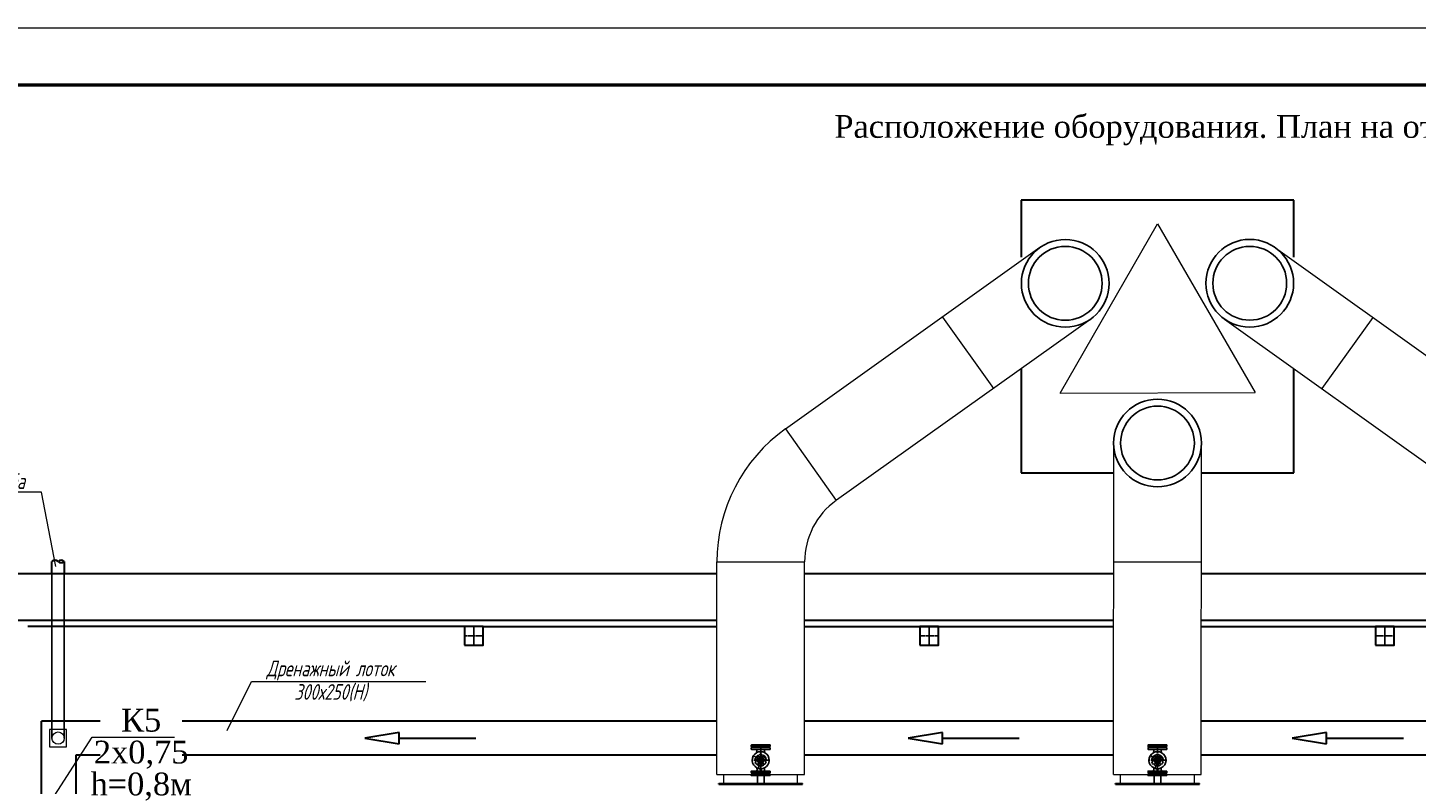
# Model space of a CAD drawing. Header units: millimetres. Extents: x 196 to 1773810, y -221320 to 153872.
# Tile 25 of 256: x 1096483 to 1108677, y -198263 to -191620. Entities that reach past the tile are written whole.
import ezdxf
from ezdxf import colors
from ezdxf.entities.mleader import LeaderData, LeaderLine
from ezdxf.enums import TextEntityAlignment as Align
from ezdxf.math import Vec2, Vec3

# ---------------------------------------------------------------- set-up
doc = ezdxf.new("R2010")
doc.units = ezdxf.units.MM
doc.linetypes.add('CENTER', pattern=[50.8, 31.75, -6.35, 6.35, -6.35])
doc.layers.add('(007) Здания', color=7, linetype='Continuous')
for name, color, linetype, lineweight in [('00_Основной', 163, 'Continuous', 40), ('Основной текст', 7, 'Continuous', 30), ('Текст', 7, 'Continuous', 30), ('ТМ-размеры', 25, 'Continuous', 20), ('中心线', 1, 'CENTER', 25)]:
    doc.layers.add(name, color=color, linetype=linetype, lineweight=lineweight)
doc.layers.add('Text 1', color=7, linetype='Continuous', lineweight=25, true_color=0x0000b3)
doc.styles.get("Standard").update_dxf_attribs({"font": 'arial.ttf'})
doc.styles.add('Times New Roman', font='times.ttf')
doc.styles.add('Новый 050', font='romans.shx', dxfattribs={"width": 0.7, "oblique": 15, "height": 50})

# ---------------------------------------------------------------- blocks, each defined once
blk = doc.blocks.new('_None')
blk = doc.blocks.new('*U21')
at = {"lineweight": 9}
blk.add_line((-20, 292), (400, 292), dxfattribs=at)
at = {"lineweight": 50}
blk.add_line((0, 287), (395, 287), dxfattribs=at)

msp = doc.modelspace()

# ---------------------------------------------------------------- linework, layer by layer
at = {"color": 252, "lineweight": 30, "ltscale": 10}
for p, q in [((1107601.8, -193134.1, 0), (1105208, -193134.1, 0)), ((1105208, -193134.1, 0), (1105208, -193634.9, 0)), ((1107601.8, -193635.1, 0), (1107601.8, -193134.1, 0)), ((1105208, -194612.6, 0), (1105208, -195527.9, 0)), ((1107601.8, -195527.9, 0), (1107601.8, -194612.7, 0)), ((1105208, -195527.9, 0), (1106014.5, -195527.9, 0)), ((1106795.5, -195527.9, 0), (1107601.8, -195527.9, 0)), ((1091853.3, -196411.5), (1102535.2, -196411.5, 0)), ((1103305.1, -196411.5), (1106020, -196411.5)), ((1106789.9, -196411.5), (1109504.8, -196411.5)), ((1092263.3, -196822.5), (1100473.8, -196822.5, 0)), ((1100473.8, -196877.3, 0), (1096483.2, -196877.3, 0)), ((1100473.8, -196822.5, 0), (1102535.1, -196822.5, 0)), ((1100473.8, -196877.3, 0), (1102535.1, -196877.3, 0)), ((1103305.1, -196822.5), (1106019.9, -196822.5)), ((1103305.1, -196877.3), (1106019.9, -196877.3)), ((1106789.9, -196822.5), (1109504.8, -196822.5)), ((1106789.9, -196877.3), (1109504.8, -196877.3)), ((1102535, -197708.2, 0), (1096604, -197708.6, 1)), ((1096604, -200088.9, 0.7), (1096604, -197708.6, 1)), ((1106019.8, -197708.2, 0.1), (1103305, -197708.2, 0)), ((1109504.6, -197708.2, 0.1), (1106789.8, -197708.2, 0.1)), ((1099743.9, -197808.2, -0.7), (1099443.9, -197858.2, -0.7)), ((1099443.9, -197858.2, -0.7), (1099743.9, -197908.2, -0.7)), ((1099743.9, -197908.2, -0.7), (1099743.9, -197808.2, -0.7)), ((1099743.9, -197858.2, -0.7), (1100419.4, -197858.2, -0.7)), ((1104515.2, -197808.2, -0.1), (1104215.2, -197858.2, -0.1)), ((1104215.2, -197858.2, -0.1), (1104515.2, -197908.2, -0.1)), ((1104515.2, -197908.2, -0.1), (1104515.2, -197808.2, -0.1)), ((1104515.2, -197858.2, -0.1), (1105190.7, -197858.2, -0.1)), ((1107888.8, -197808.2, -0.1), (1107588.8, -197858.2, -0.1)), ((1107588.8, -197858.2, -0.1), (1107888.8, -197908.2, -0.1)), ((1107888.8, -197908.2, -0.1), (1107888.8, -197808.2, -0.1)), ((1107888.8, -197858.2, -0.1), (1108564.3, -197858.2, -0.1)), ((1102535, -198008.2, -0.1), (1096904, -198008.2, 0.7)), ((1096904, -198008.6, 0.7), (1096904, -200388.9, 0.7)), ((1106019.8, -198008.2, 0), (1103305, -198008.2, 0)), ((1109504.6, -198008.2, 0), (1106789.8, -198008.2, 0))]:
    msp.add_line(p, q, dxfattribs=at)
at = {"color": 0, "linetype": 'Continuous', "lineweight": 0}
for p, q in [((1105371.4, -193550.7), (1103136.3, -195143.8, -0.4)), ((1107442.1, -193552.2), (1109674.9, -195148.4, -0.4)), ((1105818.2, -194177.6), (1103586.5, -195768.4, -0.4)), ((1104516.3, -194160.2), (1104963.2, -194787.1)), ((1106994.4, -194178.5), (1109223.8, -195772.4, -0.4)), ((1108296.3, -194162.8), (1107848.6, -194789.1)), ((1103137.2, -195143.2, -0.4), (1103584.1, -195770.1, -0.4)), ((1106019.8, -198178.4, -0.2), (1106020.2, -195266.7, -0.1)), ((1106789.8, -198178.3, -0.2), (1106790, -195267.5, 0)), ((1102535, -198178.4, -0.5), (1102535.2, -196311, -0.5)), ((1102535.2, -196311, -0.5), (1103305.2, -196311, -0.4)), ((1103305, -198178.3, -0.5), (1103305.1, -196311.5, -0.4)), ((1106020, -196311.5, -0.1), (1106790, -196311.5, 0)), ((1102535, -198178.3, -0.3), (1103305, -198178.3, -0.3)), ((1102595.9, -198258.3, -0.4), (1102595.9, -198178.3, -0.3)), ((1103244.1, -198258.3, -0.4), (1103244.1, -198178.3, -0.3)), ((1106019.8, -198178.3, 0), (1106789.8, -198178.3, 0)), ((1106080.8, -198258.3, -0.1), (1106080.8, -198178.3, 0)), ((1106728.9, -198258.3, -0.1), (1106728.9, -198178.3, 0))]:
    msp.add_line(p, q, dxfattribs=at)
at = {"color": 7, "linetype": 'CENTER', "lineweight": 25, "ltscale": 0.5}
for p, q in [((1100400.3, -196877.3), (1100400.3, -197041.7)), ((1104400.3, -196877.3), (1104400.3, -197041.7)), ((1108400.3, -196877.3), (1108400.3, -197041.7)), ((1100318.1, -196959.5), (1100482.5, -196959.5)), ((1104318.1, -196959.5), (1104482.5, -196959.5)), ((1108318.1, -196959.5), (1108482.5, -196959.5))]:
    msp.add_line(p, q, dxfattribs=at)
at = {"color": 252}
for p, q in [((1102837.5, -197931.4, -0.1), (1102837.5, -197919.3, -0.1)), ((1102837.5, -197943.9, -0.1), (1102837.5, -197956, -0.1)), ((1102867.4, -197934.2, -0.1), (1102839.4, -197933.4, -0.1)), ((1102839.4, -197933.4, -0.1), (1103000.5, -197933.4, -0.1)), ((1102867.4, -197941.2, -0.1), (1102839.4, -197941.9, -0.1)), ((1102839.4, -197941.9, -0.1), (1103000.5, -197941.9, -0.1)), ((1103000.5, -197917.3, -0.1), (1102839.5, -197917.3, -0.1)), ((1102839.5, -197958, -0.1), (1102879.3, -197958.7, -0.1)), ((1103000.5, -197958, -0.1), (1102839.5, -197958, -0.1)), ((1102865, -198021.9, -0.1), (1102865.9, -198022.4, -0.1)), ((1102867.4, -197934.2, -0.1), (1102972.6, -197934.2, -0.1)), ((1102867.4, -197941.2, -0.1), (1102972.6, -197941.2, -0.1)), ((1102871.6, -198013.2, -0.1), (1102867.7, -198016.6, -0.1)), ((1102867.7, -198016.6, -0.1), (1102868.2, -198016.9, -0.1)), ((1102868.2, -198016.9, -0.1), (1102869, -198017.4, -0.1)), ((1102869.1, -197937.7, -0.1), (1102868.4, -197934.9, -0.1)), ((1102869.1, -197937.7, -0.1), (1102868.4, -197940.5, -0.1)), ((1102869, -198017.4, -0.1), (1102869.6, -198017.8, -0.1)), ((1102970.9, -197937.7, -0.1), (1102869.1, -197937.7, -0.1)), ((1102970.9, -197937.7, -0.1), (1102869.1, -197937.7, -0.1)), ((1102869.6, -198017.8, -0.1), (1102871.6, -198013.2, -0.1)), ((1102878.7, -198024.6, -0.1), (1102885.3, -198028.4, -0.1)), ((1102884.1, -197986.8, -0.1), (1102887.1, -197967.9, -0.1)), ((1102885.3, -198028.4, -0.1), (1102894.3, -198023.2, -0.1)), ((1102906, -198025, -0.1), (1102891.3, -198039.7, -0.1)), ((1102894.3, -198012.8, -0.1), (1102891.8, -198011.4, -0.1)), ((1102894.3, -198023.2, -0.1), (1102894.3, -198012.8, -0.1)), ((1102901.5, -198052.7, -0.1), (1102910.8, -198036.7, -0.1)), ((1102906, -198016.9, -0.1), (1102906, -198024.2, -0.1)), ((1102910.8, -198036.7, -0.1), (1102929.2, -198036.7, -0.1)), ((1102920, -198037.7, -0.1), (1102920, -197933.4, -0.1)), ((1102929.2, -198036.7, -0.1), (1102938.5, -198052.7, -0.1)), ((1102934, -198024.2, -0.1), (1102934, -198016.9, -0.1)), ((1102948.7, -198039.7, -0.1), (1102934, -198025, -0.1)), ((1102948.2, -198011.4, -0.1), (1102945.6, -198012.8, -0.1)), ((1102945.6, -198012.8, -0.1), (1102945.6, -198023.2, -0.1)), ((1102945.6, -198023.2, -0.1), (1102954.6, -198028.4, -0.1)), ((1102952.9, -197967.9, -0.1), (1102955.9, -197986.8, -0.1)), ((1102954.6, -198028.4, -0.1), (1102961.3, -198024.6, -0.1)), ((1102960.7, -197958.7, -0.1), (1103000.5, -197958, -0.1)), ((1102963.8, -198032.7, -0.1), (1102965.8, -198032.7, -0.1)), ((1102970.9, -197937.7, -0.1), (1102971.6, -197934.9, -0.1)), ((1102970.9, -197937.7, -0.1), (1102971.6, -197940.5, -0.1)), ((1102972.6, -197934.2, -0.1), (1103000.5, -197933.4, -0.1)), ((1102972.6, -197941.2, -0.1), (1103000.5, -197941.9, -0.1)), ((1103002.5, -197919.3, -0.1), (1103002.5, -197931.4, -0.1)), ((1103002.5, -197956, -0.1), (1103002.5, -197943.9, -0.1)), ((1106322.3, -197931.4, 0.2), (1106322.3, -197919.3, 0.2)), ((1106322.3, -197943.9, 0.2), (1106322.3, -197956, 0.2)), ((1106485.3, -197917.3, 0.2), (1106324.3, -197917.3, 0.2)), ((1106352.2, -197934.2, 0.2), (1106324.3, -197933.4, 0.2)), ((1106324.3, -197933.4, 0.2), (1106485.4, -197933.4, 0.2)), ((1106352.2, -197941.2, 0.2), (1106324.3, -197941.9, 0.2)), ((1106324.3, -197941.9, 0.2), (1106485.4, -197941.9, 0.2)), ((1106324.3, -197958, 0.2), (1106364.1, -197958.7, 0.2)), ((1106485.3, -197958, 0.2), (1106324.3, -197958, 0.2)), ((1106349.8, -198021.9, 0.2), (1106350.7, -198022.4, 0.2)), ((1106352.2, -197934.2, 0.2), (1106457.4, -197934.2, 0.2)), ((1106352.2, -197941.2, 0.2), (1106457.4, -197941.2, 0.2)), ((1106356.4, -198013.2, 0.2), (1106352.5, -198016.6, 0.2)), ((1106352.5, -198016.6, 0.2), (1106353, -198016.9, 0.2)), ((1106353, -198016.9, 0.2), (1106353.8, -198017.4, 0.2)), ((1106353.9, -197937.7, 0.2), (1106353.2, -197934.9, 0.2)), ((1106353.9, -197937.7, 0.2), (1106353.2, -197940.5, 0.2)), ((1106353.8, -198017.4, 0.2), (1106354.4, -198017.8, 0.2)), ((1106455.7, -197937.7, 0.2), (1106353.9, -197937.7, 0.2)), ((1106455.7, -197937.7, 0.2), (1106353.9, -197937.7, 0.2)), ((1106354.4, -198017.8, 0.2), (1106356.4, -198013.2, 0.2)), ((1106363.5, -198024.6, 0.2), (1106370.2, -198028.4, 0.2)), ((1106369, -197986.8, 0.2), (1106371.9, -197967.9, 0.2)), ((1106370.2, -198028.4, 0.2), (1106379.2, -198023.2, 0.2)), ((1106390.8, -198025, 0.2), (1106376.1, -198039.7, 0.2)), ((1106379.2, -198012.8, 0.2), (1106376.6, -198011.4, 0.2)), ((1106379.2, -198023.2, 0.2), (1106379.2, -198012.8, 0.2)), ((1106386.3, -198052.7, 0.2), (1106395.6, -198036.7, 0.2)), ((1106390.8, -198016.9, 0.2), (1106390.8, -198024.2, 0.2)), ((1106395.6, -198036.7, 0.2), (1106414.1, -198036.7, 0.2)), ((1106414.1, -198036.7, 0.2), (1106423.3, -198052.7, 0.2)), ((1106418.8, -198024.2, 0.2), (1106418.8, -198016.9, 0.2)), ((1106433.5, -198039.7, 0.2), (1106418.9, -198025, 0.2)), ((1106433, -198011.4, 0.2), (1106430.5, -198012.8, 0.2)), ((1106430.5, -198012.8, 0.2), (1106430.5, -198023.2, 0.2)), ((1106430.5, -198023.2, 0.2), (1106439.5, -198028.4, 0.2)), ((1106437.8, -197967.9, 0.2), (1106440.7, -197986.8, 0.2)), ((1106439.5, -198028.4, 0.2), (1106446.2, -198024.6, 0.2)), ((1106445.5, -197958.7, 0.2), (1106485.3, -197958, 0.2)), ((1106448.6, -198032.7, 0.2), (1106450.6, -198032.7, 0.2)), ((1106455.7, -197937.7, 0.2), (1106456.5, -197934.9, 0.2)), ((1106455.7, -197937.7, 0.2), (1106456.5, -197940.5, 0.2)), ((1106457.4, -197934.2, 0.2), (1106485.4, -197933.4, 0.2)), ((1106457.4, -197941.2, 0.2), (1106485.4, -197941.9, 0.2)), ((1106487.3, -197919.3, 0.2), (1106487.3, -197931.4, 0.2)), ((1106487.3, -197956, 0.2), (1106487.3, -197943.9, 0.2)), ((1102837.5, -198161.4, -0.1), (1102837.5, -198149.3, -0.1)), ((1102839.5, -198147.3, -0.1), (1102879.6, -198146.6, -0.1)), ((1103000.5, -198147.3, -0.1), (1102839.5, -198147.3, -0.1)), ((1102841.5, -198052.7, -0.1), (1102853.3, -198052.7, -0.1)), ((1102888.3, -198054.8, -0.1), (1102882, -198058.4, -0.1)), ((1102887.5, -198138.5, -0.1), (1102887, -198120, -0.1)), ((1102892.9, -198093.3, -0.1), (1102894.3, -198092.5, -0.1)), ((1102894.3, -198092.5, -0.1), (1102894.3, -198084, -0.1)), ((1102902.3, -198079, -0.1), (1102896, -198082.7, -0.1)), ((1102903.7, -198112, -0.1), (1102898.6, -198111.4, -0.1)), ((1102898.6, -198111.4, -0.1), (1102903.1, -198113.8, -0.1)), ((1102910.8, -198068.7, -0.1), (1102901.5, -198052.7, -0.1)), ((1102903.1, -198113.8, -0.1), (1102903.2, -198113.4, -0.1)), ((1102903.2, -198113.4, -0.1), (1102903.6, -198112.5, -0.1)), ((1102903.6, -198112.5, -0.1), (1102903.7, -198112, -0.1)), ((1102903.9, -198078.3, -0.1), (1102907, -198081.4, -0.1)), ((1102907.5, -198101.1, -0.1), (1102920, -198101.5, -0.1)), ((1102908, -198068.7, -0.1), (1102932, -198068.7, -0.1)), ((1102909.1, -198114.7, -0.1), (1102909.2, -198113.7, -0.1)), ((1102910, -198078.8, -0.1), (1102910, -198087.7, -0.1)), ((1102912, -198089.7, -0.1), (1102911.5, -198089.7, -0.1)), ((1102916.5, -198094.7, -0.1), (1102916.5, -198080.5, -0.1)), ((1102917, -198127.6, -0.1), (1102917, -198143.7, -0.1)), ((1102918.5, -198096.7, -0.1), (1102920, -198096.7, -0.1)), ((1102920, -198096.7, -0.1), (1102921.5, -198096.7, -0.1)), ((1102920, -198101.5, -0.1), (1102932.5, -198101.1, -0.1)), ((1102920, -198127.7, -0.1), (1102920, -198172.2, -0.1)), ((1102923, -198127.6, -0.1), (1102923, -198143.7, -0.1)), ((1102923.5, -198080.5, -0.1), (1102923.5, -198094.7, -0.1)), ((1102928.5, -198089.7, -0.1), (1102928, -198089.7, -0.1)), ((1102938.5, -198052.7, -0.1), (1102929.2, -198068.7, -0.1)), ((1102930, -198087.7, -0.1), (1102930, -198078.8, -0.1)), ((1102933, -198081.4, -0.1), (1102936.1, -198078.3, -0.1)), ((1102944, -198082.7, -0.1), (1102937.7, -198079, -0.1)), ((1102945.6, -198084, -0.1), (1102945.6, -198092.5, -0.1)), ((1102945.6, -198092.5, -0.1), (1102947.1, -198093.3, -0.1)), ((1102958, -198058.4, -0.1), (1102951.7, -198054.8, -0.1)), ((1102953, -198120, -0.1), (1102952.5, -198138.5, -0.1)), ((1102960.4, -198146.6, -0.1), (1103000.5, -198147.3, -0.1)), ((1103002.5, -198161.4, -0.1), (1103002.5, -198149.3, -0.1)), ((1106322.3, -198161.4, 0.2), (1106322.3, -198149.3, 0.2)), ((1106324.3, -198147.3, 0.2), (1106364.4, -198146.6, 0.2)), ((1106485.3, -198147.3, 0.2), (1106324.3, -198147.3, 0.2)), ((1106326.3, -198052.7, 0.2), (1106338.1, -198052.7, 0.2)), ((1106373.1, -198054.8, 0.2), (1106366.8, -198058.4, 0.2)), ((1106372.3, -198138.5, 0.2), (1106371.9, -198120, 0.2)), ((1106377.7, -198093.3, 0.2), (1106379.2, -198092.5, 0.2)), ((1106379.2, -198092.5, 0.2), (1106379.2, -198084, 0.2)), ((1106387.1, -198079, 0.2), (1106380.8, -198082.7, 0.2)), ((1106388.5, -198112, 0.2), (1106383.4, -198111.4, 0.2)), ((1106383.4, -198111.4, 0.2), (1106387.9, -198113.8, 0.2)), ((1106395.6, -198068.7, 0.2), (1106386.3, -198052.7, 0.2)), ((1106387.9, -198113.8, 0.2), (1106388, -198113.4, 0.2)), ((1106388, -198113.4, 0.2), (1106388.4, -198112.5, 0.2)), ((1106388.4, -198112.5, 0.2), (1106388.5, -198112, 0.2)), ((1106388.8, -198078.3, 0.2), (1106391.8, -198081.4, 0.2)), ((1106392.4, -198101.1, 0.2), (1106404.8, -198101.5, 0.2)), ((1106392.8, -198068.7, 0.2), (1106416.8, -198068.7, 0.2)), ((1106393.9, -198114.7, 0.2), (1106394, -198113.7, 0.2)), ((1106394.8, -198078.8, 0.2), (1106394.8, -198087.7, 0.2)), ((1106396.8, -198089.7, 0.2), (1106396.3, -198089.7, 0.2)), ((1106401.3, -198094.7, 0.2), (1106401.3, -198080.5, 0.2)), ((1106401.8, -198127.6, 0.2), (1106401.8, -198143.7, 0.2)), ((1106403.3, -198096.7, 0.2), (1106404.8, -198096.7, 0.2)), ((1106404.8, -198096.7, 0.2), (1106406.3, -198096.7, 0.2)), ((1106404.8, -198101.5, 0.2), (1106417.3, -198101.1, 0.2)), ((1106404.8, -198127.7, 0.2), (1106404.8, -198172.2, 0.2)), ((1106407.8, -198127.6, 0.2), (1106407.8, -198143.7, 0.2)), ((1106408.3, -198080.5, 0.2), (1106408.3, -198094.7, 0.2)), ((1106413.3, -198089.7, 0.2), (1106412.8, -198089.7, 0.2)), ((1106423.3, -198052.7, 0.2), (1106414.1, -198068.7, 0.2)), ((1106414.8, -198087.7, 0.2), (1106414.8, -198078.8, 0.2)), ((1106417.8, -198081.4, 0.2), (1106420.9, -198078.3, 0.2)), ((1106428.8, -198082.7, 0.2), (1106422.5, -198079, 0.2)), ((1106430.5, -198084, 0.2), (1106430.5, -198092.5, 0.2)), ((1106430.5, -198092.5, 0.2), (1106431.9, -198093.3, 0.2)), ((1106442.8, -198058.4, 0.2), (1106436.5, -198054.8, 0.2)), ((1106437.8, -198120, 0.2), (1106437.3, -198138.5, 0.2)), ((1106445.2, -198146.6, 0.2), (1106485.3, -198147.3, 0.2)), ((1106487.3, -198161.4, 0.2), (1106487.3, -198149.3, 0.2)), ((1102837.5, -198173.9, -0.1), (1102837.5, -198186, -0.1)), ((1102839.4, -198163.4, -0.1), (1103000.5, -198163.4, -0.1)), ((1102867.4, -198164.2, -0.1), (1102839.4, -198163.4, -0.1)), ((1102867.4, -198171.2, -0.1), (1102839.4, -198171.9, -0.1)), ((1102839.4, -198171.9, -0.1), (1103000.5, -198171.9, -0.1)), ((1103000.5, -198188, -0.1), (1102839.5, -198188, -0.1)), ((1102867.4, -198164.2, -0.1), (1102972.6, -198164.2, -0.1)), ((1102867.4, -198171.2, -0.1), (1102972.6, -198171.2, -0.1)), ((1102869.1, -198167.7, -0.1), (1102868.4, -198164.9, -0.1)), ((1102869.1, -198167.7, -0.1), (1102868.4, -198170.5, -0.1)), ((1102970.9, -198167.7, -0.1), (1102869.1, -198167.7, -0.1)), ((1102970.9, -198167.7, -0.1), (1102869.1, -198167.7, -0.1)), ((1102970.9, -198167.7, -0.1), (1102971.6, -198164.9, -0.1)), ((1102970.9, -198167.7, -0.1), (1102971.6, -198170.5, -0.1)), ((1102972.6, -198164.2, -0.1), (1103000.5, -198163.4, -0.1)), ((1102972.6, -198171.2, -0.1), (1103000.5, -198171.9, -0.1)), ((1103002.5, -198173.9, -0.1), (1103002.5, -198186, -0.1)), ((1106322.3, -198173.9, 0.2), (1106322.3, -198186, 0.2)), ((1106324.3, -198163.4, 0.2), (1106485.4, -198163.4, 0.2)), ((1106352.2, -198164.2, 0.2), (1106324.3, -198163.4, 0.2)), ((1106352.2, -198171.2, 0.2), (1106324.3, -198171.9, 0.2)), ((1106324.3, -198171.9, 0.2), (1106485.4, -198171.9, 0.2)), ((1106485.3, -198188, 0.2), (1106324.3, -198188, 0.2)), ((1106352.2, -198164.2, 0.2), (1106457.4, -198164.2, 0.2)), ((1106352.2, -198171.2, 0.2), (1106457.4, -198171.2, 0.2)), ((1106353.9, -198167.7, 0.2), (1106353.2, -198164.9, 0.2)), ((1106353.9, -198167.7, 0.2), (1106353.2, -198170.5, 0.2)), ((1106455.7, -198167.7, 0.2), (1106353.9, -198167.7, 0.2)), ((1106455.7, -198167.7, 0.2), (1106353.9, -198167.7, 0.2)), ((1106455.7, -198167.7, 0.2), (1106456.5, -198164.9, 0.2)), ((1106455.7, -198167.7, 0.2), (1106456.5, -198170.5, 0.2)), ((1106457.4, -198164.2, 0.2), (1106485.4, -198163.4, 0.2)), ((1106457.4, -198171.2, 0.2), (1106485.4, -198171.9, 0.2)), ((1106487.3, -198173.9, 0.2), (1106487.3, -198186, 0.2))]:
    msp.add_line(p, q, dxfattribs=at)
at = {"color": 252, "lineweight": 25, "ltscale": 10}
for p, q in [((1102868.5, -198188, -0.1), (1102973.2, -198188, -0.1)), ((1102891.1, -198188, -0.4), (1102891.2, -198258.3, 0.1)), ((1102950.6, -198188, -0.4), (1102950.6, -198258.3, -0.4)), ((1106353.3, -198188, 0.2), (1106458, -198188, 0.2)), ((1106375.9, -198188, -0.1), (1106376, -198258.3, 0.4)), ((1106435.4, -198188, -0.1), (1106435.4, -198258.3, -0.1))]:
    msp.add_line(p, q, dxfattribs=at)
at = {"color": 252, "lineweight": 30, "ltscale": 10}
for points in [[(1100318.1, -197041.7), (1100482.5, -197041.7), (1100482.5, -196877.3), (1100318.1, -196877.3), (1100318.1, -197041.7)], [(1104318.1, -197041.7), (1104482.5, -197041.7), (1104482.5, -196877.3), (1104318.1, -196877.3), (1104318.1, -197041.7)], [(1108318.1, -197041.7), (1108482.5, -197041.7), (1108482.5, -196877.3), (1108318.1, -196877.3), (1108318.1, -197041.7)]]:
    msp.add_lwpolyline(points, dxfattribs=at)
at = {"color": 252}
for centre, radius in [((1102920, -198052.7, -0.1), 15), ((1102920, -198052.7, -0.1), 4.63), ((1106404.8, -198052.7, 0.2), 15), ((1106404.8, -198052.7, 0.2), 4.63)]:
    msp.add_circle(centre, radius, dxfattribs=at)
at = {"color": 0, "linetype": 'Continuous', "lineweight": 0}
for radius, start, end in [(1434.8, 125.39551, 179.99399), (664.8, 125.48099, 180)]:
    msp.add_arc((1103970, -196311.5, -0.4), radius, start, end, dxfattribs=at)
at = {"color": 252}
for centre, radius, start, end in [((1102839.5, -197919.3, -0.1), 2, 91, 180), ((1102839.5, -197931.4, -0.1), 2, 180, 268.5), ((1102839.5, -197943.9, -0.1), 2, 91.5, 180), ((1102839.5, -197956, -0.1), 2, 180, 269), ((1102920, -198052.7, -0.1), 75, 118.55966, 243.93453), ((1102920, -198052.7, -0.1), 63, 145.3669, 150.77147), ((1102920, -198052.7, -0.1), 62, 145.3669, 150.77147), ((1102867.4, -197935.2, -0.1), 1, 15, 88.5), ((1102867.4, -197940.2, -0.1), 1, 271.5, 345), ((1102920, -198052.7, -0.1), 50, 151.41967, 178.41186), ((1102861.7, -198033, -0.1), 15, 341.38299, 16.60359), ((1102920, -198052.7, -0.1), 50, 145.77676, 151.41967), ((1102920, -198052.7, -0.1), 50, 144.84122, 145.77676), ((1102920, -198052.7, -0.1), 50, 125.15878, 144.84122), ((1102885.3, -198018, -0.1), 8.55, 223.22884, 46.77116), ((1102879.2, -197966.7, -0.1), 8, 351.21079, 89), ((1102920, -198052.7, -0.1), 75, 90, 118.55966), ((1102920, -198052.7, -0.1), 50, 124.30104, 125.15878), ((1102920, -198052.7, -0.1), 50, 121.58814, 124.30104), ((1102920, -198052.7, -0.1), 28, 127.66989, 172.33011), ((1102898, -198016.9, -0.1), 8, 0, 121.58814), ((1102920, -198052.7, -0.1), 20, 306.8699, 233.1301), ((1102898, -198024.2, -0.1), 8, 307.66989, 0), ((1102920, -198052.7, -0.1), 50, 73.7398, 106.2602), ((1102920, -198052.7, -0.1), 28, 66.8676, 113.1324), ((1102920, -198052.7, -0.1), 75, 61.44034, 90), ((1102942, -198016.9, -0.1), 8, 58.41186, 180), ((1102942, -198024.2, -0.1), 8, 180, 185.87071), ((1102942, -198024.2, -0.1), 8, 185.87071, 232.33011), ((1102920, -198052.7, -0.1), 28, 7.66989, 52.33011), ((1102954.6, -198018, -0.1), 8.55, 133.22884, 316.77116), ((1102920, -198052.7, -0.1), 50, 55.69896, 58.41186), ((1102920, -198052.7, -0.1), 50, 54.84122, 55.69896), ((1102920, -198052.7, -0.1), 50, 35.15878, 54.84122), ((1102960.8, -197966.7, -0.1), 8, 91, 188.78921), ((1102920, -198052.7, -0.1), 75, 296.06547, 61.44034), ((1102920, -198052.7, -0.1), 50, 34.22324, 35.15878), ((1102920, -198052.7, -0.1), 50, 28.58033, 34.22324), ((1102978.3, -198033, -0.1), 15, 163.39641, 178.05339), ((1102978.3, -198033, -0.1), 15, 178.05339, 198.61701), ((1102963.8, -198031.7, -0.1), 1, 239.00121, 270), ((1102920, -198052.7, -0.1), 50, 23.57818, 28.58033), ((1102920, -198052.7, -0.1), 50, 1.58814, 23.57818), ((1102972.6, -197935.2, -0.1), 1, 91.5, 165), ((1102972.6, -197940.2, -0.1), 1, 195, 268.5), ((1103000.5, -197919.3, -0.1), 2, 0, 89), ((1103000.5, -197931.4, -0.1), 2, 271.5, 0), ((1103000.5, -197943.9, -0.1), 2, 0, 88.5), ((1103000.5, -197956, -0.1), 2, 271, 0), ((1106324.3, -197919.3, 0.2), 2, 91, 180), ((1106324.3, -197931.4, 0.2), 2, 180, 268.5), ((1106324.3, -197943.9, 0.2), 2, 91.5, 180), ((1106324.3, -197956, 0.2), 2, 180, 269), ((1106404.8, -198052.7, 0.2), 75, 118.55966, 243.93453), ((1106404.8, -198052.7, 0.2), 63, 145.3669, 150.77147), ((1106404.8, -198052.7, 0.2), 62, 145.3669, 150.77147), ((1106352.2, -197935.2, 0.2), 1, 15, 88.5), ((1106352.2, -197940.2, 0.2), 1, 271.5, 345), ((1106404.8, -198052.7, 0.2), 50, 151.41967, 178.41186), ((1106346.5, -198033, 0.2), 15, 341.38299, 16.60359), ((1106404.8, -198052.7, 0.2), 50, 145.77676, 151.41967), ((1106404.8, -198052.7, 0.2), 50, 144.84122, 145.77676), ((1106404.8, -198052.7, 0.2), 50, 125.15878, 144.84122), ((1106370.2, -198018, 0.2), 8.55, 223.22884, 46.77116), ((1106364, -197966.7, 0.2), 8, 351.21079, 89), ((1106404.8, -198052.7, 0.2), 75, 90, 118.55966), ((1106404.8, -198052.7, 0.2), 50, 124.30104, 125.15878), ((1106404.8, -198052.7, 0.2), 50, 121.58814, 124.30104), ((1106404.8, -198052.7, 0.2), 28, 127.66989, 172.33011), ((1106382.8, -198016.9, 0.2), 8, 0, 121.58814), ((1106404.8, -198052.7, 0.2), 20, 306.8699, 233.1301), ((1106382.8, -198024.2, 0.2), 8, 307.66989, 0), ((1106404.8, -198052.7, 0.2), 50, 73.7398, 106.2602), ((1106404.8, -198052.7, 0.2), 28, 66.8676, 113.1324), ((1106404.8, -198052.7, 0.2), 75, 61.44034, 90), ((1106426.8, -198016.9, 0.2), 8, 58.41186, 180), ((1106426.8, -198024.2, 0.2), 8, 180, 185.87071), ((1106426.8, -198024.2, 0.2), 8, 185.87071, 232.33011), ((1106404.8, -198052.7, 0.2), 28, 7.66989, 52.33011), ((1106439.5, -198018, 0.2), 8.55, 133.22884, 316.77116), ((1106404.8, -198052.7, 0.2), 50, 55.69896, 58.41186), ((1106404.8, -198052.7, 0.2), 50, 54.84122, 55.69896), ((1106404.8, -198052.7, 0.2), 50, 35.15878, 54.84122), ((1106445.7, -197966.7, 0.2), 8, 91, 188.78921), ((1106404.8, -198052.7, 0.2), 75, 296.06547, 61.44034), ((1106404.8, -198052.7, 0.2), 50, 34.22324, 35.15878), ((1106404.8, -198052.7, 0.2), 50, 28.58033, 34.22324), ((1106463.1, -198033, 0.2), 15, 163.39641, 178.05339), ((1106463.1, -198033, 0.2), 15, 178.05339, 198.61701), ((1106448.6, -198031.7, 0.2), 1, 239.00121, 270), ((1106404.8, -198052.7, 0.2), 50, 23.57818, 28.58033), ((1106404.8, -198052.7, 0.2), 50, 1.58814, 23.57818), ((1106457.4, -197935.2, 0.2), 1, 91.5, 165), ((1106457.4, -197940.2, 0.2), 1, 195, 268.5), ((1106485.3, -197919.3, 0.2), 2, 0, 89), ((1106485.3, -197956, 0.2), 2, 271, 0), ((1106485.3, -197931.4, 0.2), 2, 271.5, 0), ((1106485.3, -197943.9, 0.2), 2, 0, 88.5), ((1102839.5, -198149.3, -0.1), 2, 91, 180), ((1102878, -198051.5, -0.1), 8, 178.41186, 238.58401), ((1102920, -198052.7, -0.1), 50, 193.7398, 226.2602), ((1102920, -198052.7, -0.1), 46.5, 161.38299, 186.99541), ((1102878, -198051.5, -0.1), 8, 238.58401, 300), ((1102879.5, -198138.6, -0.1), 8, 271, 1.32164), ((1102920, -198052.7, -0.1), 75, 243.93453, 267.70756), ((1102884.3, -198047.9, -0.1), 8, 300, 352.33011), ((1102920, -198052.7, -0.1), 31.5, 155.6504, 183.62721), ((1102900, -198089.6, -0.1), 8, 143.90243, 198.32432), ((1102920, -198052.7, -0.1), 28, 186.8676, 233.1324), ((1102885.3, -198087.3, -0.1), 8.55, 325.782, 16.44476), ((1102900, -198089.6, -0.1), 8, 198.32432, 207.72285), ((1102900, -198089.6, -0.1), 8, 207.72285, 241.58814), ((1102900, -198089.6, -0.1), 8, 135.07613, 143.90243), ((1102900, -198089.6, -0.1), 8, 120, 135.07613), ((1102920, -198052.7, -0.1), 50, 241.58814, 255.57227), ((1102906.3, -198086, -0.1), 8, 107.30055, 120), ((1102920, -198052.7, -0.1), 63, 254.55207, 260), ((1102920, -198052.7, -0.1), 62, 254.62565, 260), ((1102906.3, -198086, -0.1), 8, 67.66989, 107.30055), ((1102920, -198052.7, -0.1), 31.5, 245.6504, 251.50612), ((1102920, -198052.7, -0.1), 50, 255.57227, 266.54104), ((1102920, -198052.7, -0.1), 28, 247.66989, 277.18076), ((1102912, -198087.7, -0.1), 2, 180, 270), ((1102911.5, -198094.7, -0.1), 5, 0, 90), ((1102916, -198102.4, -0.1), 1, 349.52027, 88), ((1102916, -198143.7, -0.1), 1, 270, 0), ((1102918.5, -198094.7, -0.1), 2, 180, 270), ((1102920, -198052.7, -0.1), 50, 266.54104, 273.45896), ((1102920, -198052.7, -0.1), 75, 267.70756, 270), ((1102920, -198052.7, -0.1), 75, 270, 272.29244), ((1102921.5, -198094.7, -0.1), 2, 270, 0), ((1102920, -198052.7, -0.1), 50, 273.45896, 284.42773), ((1102924, -198102.4, -0.1), 1, 92, 190.47973), ((1102920, -198052.7, -0.1), 75, 272.29244, 296.06547), ((1102924, -198143.7, -0.1), 1, 180, 270), ((1102920, -198052.7, -0.1), 28, 277.18076, 290.92483), ((1102928.5, -198094.7, -0.1), 5, 90, 180), ((1102928, -198087.7, -0.1), 2, 270, 0), ((1102920, -198052.7, -0.1), 31.5, 288.49388, 294.3496), ((1102933.7, -198086, -0.1), 8, 72.69945, 112.33011), ((1102920, -198052.7, -0.1), 50, 284.42773, 298.41186), ((1102933.7, -198086, -0.1), 8, 60, 72.69945), ((1102920, -198052.7, -0.1), 28, 306.8676, 353.1324), ((1102940, -198089.6, -0.1), 8, 298.41186, 332.27715), ((1102940, -198089.6, -0.1), 8, 44.92387, 60), ((1102940, -198089.6, -0.1), 8, 36.09757, 44.92387), ((1102954.6, -198087.3, -0.1), 8.55, 163.55524, 214.218), ((1102940, -198089.6, -0.1), 8, 341.67568, 36.09757), ((1102940, -198089.6, -0.1), 8, 332.27715, 341.67568), ((1102955.7, -198047.9, -0.1), 8, 187.66989, 238.20078), ((1102920, -198052.7, -0.1), 31.5, 356.37279, 24.3496), ((1102955.7, -198047.9, -0.1), 8, 238.20078, 240), ((1102960.5, -198138.6, -0.1), 8, 178.67836, 269), ((1102920, -198052.7, -0.1), 50, 313.7398, 346.2602), ((1102962, -198051.5, -0.1), 8, 240, 301.41599), ((1102920, -198052.7, -0.1), 46.5, 0, 18.61701), ((1102962, -198051.5, -0.1), 8, 301.41599, 1.58814), ((1102920, -198052.7, -0.1), 46.5, 353.00459, 0), ((1103000.5, -198149.3, -0.1), 2, 0, 89), ((1106324.3, -198149.3, 0.2), 2, 91, 180), ((1106362.8, -198051.5, 0.2), 8, 178.41186, 238.58401), ((1106404.8, -198052.7, 0.2), 50, 193.7398, 226.2602), ((1106404.8, -198052.7, 0.2), 46.5, 161.38299, 186.99541), ((1106362.8, -198051.5, 0.2), 8, 238.58401, 300), ((1106364.3, -198138.6, 0.2), 8, 271, 1.32164), ((1106404.8, -198052.7, 0.2), 75, 243.93453, 267.70756), ((1106369.1, -198047.9, 0.2), 8, 300, 352.33011), ((1106404.8, -198052.7, 0.2), 31.5, 155.6504, 183.62721), ((1106384.8, -198089.6, 0.2), 8, 143.90243, 198.32432), ((1106404.8, -198052.7, 0.2), 28, 186.8676, 233.1324), ((1106370.2, -198087.3, 0.2), 8.55, 325.782, 16.44476), ((1106384.8, -198089.6, 0.2), 8, 198.32432, 207.72285), ((1106384.8, -198089.6, 0.2), 8, 207.72285, 241.58814), ((1106384.8, -198089.6, 0.2), 8, 135.07613, 143.90243), ((1106384.8, -198089.6, 0.2), 8, 120, 135.07613), ((1106404.8, -198052.7, 0.2), 50, 241.58814, 255.57227), ((1106391.1, -198086, 0.2), 8, 107.30055, 120), ((1106404.8, -198052.7, 0.2), 63, 254.55207, 260), ((1106404.8, -198052.7, 0.2), 62, 254.62565, 260), ((1106391.1, -198086, 0.2), 8, 67.66989, 107.30055), ((1106404.8, -198052.7, 0.2), 31.5, 245.6504, 251.50612), ((1106404.8, -198052.7, 0.2), 50, 255.57227, 266.54104), ((1106404.8, -198052.7, 0.2), 28, 247.66989, 277.18076), ((1106396.8, -198087.7, 0.2), 2, 180, 270), ((1106396.3, -198094.7, 0.2), 5, 0, 90), ((1106400.8, -198102.4, 0.2), 1, 349.52027, 88), ((1106400.8, -198143.7, 0.2), 1, 270, 0), ((1106403.3, -198094.7, 0.2), 2, 180, 270), ((1106404.8, -198052.7, 0.2), 50, 266.54104, 273.45896), ((1106404.8, -198052.7, 0.2), 75, 267.70756, 270), ((1106404.8, -198052.7, 0.2), 75, 270, 272.29244), ((1106406.3, -198094.7, 0.2), 2, 270, 0), ((1106404.8, -198052.7, 0.2), 50, 273.45896, 284.42773), ((1106408.8, -198102.4, 0.2), 1, 92, 190.47973), ((1106404.8, -198052.7, 0.2), 75, 272.29244, 296.06547), ((1106408.8, -198143.7, 0.2), 1, 180, 270), ((1106404.8, -198052.7, 0.2), 28, 277.18076, 290.92483), ((1106413.3, -198094.7, 0.2), 5, 90, 180), ((1106412.8, -198087.7, 0.2), 2, 270, 0), ((1106404.8, -198052.7, 0.2), 31.5, 288.49388, 294.3496), ((1106418.5, -198086, 0.2), 8, 72.69945, 112.33011), ((1106404.8, -198052.7, 0.2), 50, 284.42773, 298.41186), ((1106418.5, -198086, 0.2), 8, 60, 72.69945), ((1106404.8, -198052.7, 0.2), 28, 306.8676, 353.1324), ((1106424.8, -198089.6, 0.2), 8, 298.41186, 332.27715), ((1106424.8, -198089.6, 0.2), 8, 44.92387, 60), ((1106424.8, -198089.6, 0.2), 8, 36.09757, 44.92387), ((1106439.5, -198087.3, 0.2), 8.55, 163.55524, 214.218), ((1106424.8, -198089.6, 0.2), 8, 341.67568, 36.09757), ((1106424.8, -198089.6, 0.2), 8, 332.27715, 341.67568), ((1106440.5, -198047.9, 0.2), 8, 187.66989, 238.20078), ((1106404.8, -198052.7, 0.2), 31.5, 356.37279, 24.3496), ((1106440.5, -198047.9, 0.2), 8, 238.20078, 240), ((1106445.3, -198138.6, 0.2), 8, 178.67836, 269), ((1106404.8, -198052.7, 0.2), 50, 313.7398, 346.2602), ((1106446.8, -198051.5, 0.2), 8, 240, 301.41599), ((1106404.8, -198052.7, 0.2), 46.5, 0, 18.61701), ((1106446.8, -198051.5, 0.2), 8, 301.41599, 1.58814), ((1106404.8, -198052.7, 0.2), 46.5, 353.00459, 0), ((1106485.3, -198149.3, 0.2), 2, 0, 89), ((1102839.5, -198161.4, -0.1), 2, 180, 268.5), ((1102839.5, -198173.9, -0.1), 2, 91.5, 180), ((1102839.5, -198186, -0.1), 2, 180, 269), ((1102867.4, -198165.2, -0.1), 1, 15, 88.5), ((1102867.4, -198170.2, -0.1), 1, 271.5, 345), ((1102972.6, -198165.2, -0.1), 1, 91.5, 165), ((1102972.6, -198170.2, -0.1), 1, 195, 268.5), ((1103000.5, -198161.4, -0.1), 2, 271.5, 0), ((1103000.5, -198173.9, -0.1), 2, 0, 88.5), ((1103000.5, -198186, -0.1), 2, 271, 0), ((1106324.3, -198161.4, 0.2), 2, 180, 268.5), ((1106324.3, -198173.9, 0.2), 2, 91.5, 180), ((1106324.3, -198186, 0.2), 2, 180, 269), ((1106352.2, -198165.2, 0.2), 1, 15, 88.5), ((1106352.2, -198170.2, 0.2), 1, 271.5, 345), ((1106457.4, -198165.2, 0.2), 1, 91.5, 165), ((1106457.4, -198170.2, 0.2), 1, 195, 268.5), ((1106485.3, -198186, 0.2), 2, 271, 0), ((1106485.3, -198161.4, 0.2), 2, 271.5, 0), ((1106485.3, -198173.9, 0.2), 2, 0, 88.5)]:
    msp.add_arc(centre, radius, start, end, dxfattribs=at)
at = {"layer": '00_Основной', "color": 252, "lineweight": 25, "ltscale": 10}
for p, q in [((1096695.1, -197858.6, 0.5), (1096695.1, -196411.9, 0.8)), ((1096803.1, -196411.9, 0.8), (1096803.1, -197858.6, 0.5))]:
    msp.add_line(p, q, dxfattribs=at)
at = {"layer": '00_Основной', "lineweight": 30, "ltscale": 10}
for p, q in [((1102552.2, -198258.3, 0.1), (1103288.4, -198258.3, 0.1)), ((1102552.2, -198263.1, -0.2), (1102552.2, -198258.3, -0.2)), ((1102552.2, -198263.1, 0.1), (1103288.4, -198263.1, 0.1)), ((1102552.2, -198263.4, 0.1), (1103288.4, -198263.4, 0.1)), ((1103288.4, -198263.1, -0.2), (1103288.4, -198258.3, -0.2)), ((1106037, -198258.3, 0.4), (1106773.2, -198258.3, 0.4)), ((1106037, -198263.1, 0.1), (1106037, -198258.3, 0.1)), ((1106037, -198263.1, 0.4), (1106773.2, -198263.1, 0.4)), ((1106037, -198263.4, 0.4), (1106773.2, -198263.4, 0.4)), ((1106773.2, -198263.1, 0.1), (1106773.2, -198258.3, 0.1))]:
    msp.add_line(p, q, dxfattribs=at)
at = {"layer": 'Text 1', "color": 18, "lineweight": 0, "true_color": 0x000000}
for p, q in [((1105549.4, -194827.6, 0), (1106404.7, -193341.6, 0)), ((1106404.7, -193341.6, 0), (1107262.9, -194823.3, 0)), ((1105549.4, -194827.6, 0), (1107262.9, -194823.3, 0))]:
    msp.add_line(p, q, dxfattribs=at)
at = {"layer": 'ТМ-размеры', "color": 18, "lineweight": 30, "true_color": 0x000000}
for p, q in [((1096695.1, -196411.9, 0.8), (1096695.1, -196306.5, 0.8)), ((1096803.1, -196306.5, 0.8), (1096803.1, -196411.9, 0.8))]:
    msp.add_line(p, q, dxfattribs=at)
at = {"layer": 'ТМ-размеры', "color": 18, "lineweight": 20, "true_color": 0x000000}
for p, q in [((1096824.1, -197783.6, 0.5), (1096674.1, -197783.6, 0.5)), ((1096674.1, -197783.6, 0.5), (1096674.1, -197933.6, 0.5)), ((1096824.1, -197858.6, 0.5), (1096824.1, -197783.6, 0.5)), ((1096824.1, -197933.6, 0.5), (1096824.1, -197858.6, 0.5)), ((1096674.1, -197933.6, 0.5), (1096824.1, -197933.6, 0.5))]:
    msp.add_line(p, q, dxfattribs=at)
at = {"layer": 'ТМ-размеры', "color": 0, "linetype": 'ByBlock', "lineweight": 25}
for centre, radius in [((1105594.8, -193864.2, 0.1), 385.1), ((1107215.2, -193863.7, 0.1), 385.1), ((1105594.8, -193864.2, 0.1), 324.1), ((1107215.2, -193863.7, 0.1), 324.1), ((1106404.9, -195266.8, 0), 385.1), ((1106404.9, -195266.8, 0), 324.1)]:
    msp.add_circle(centre, radius, dxfattribs=at)
at = {"layer": 'ТМ-размеры', "color": 18, "lineweight": 20, "true_color": 0x000000}
msp.add_circle((1096749.1, -197858.6, 0.5), 54, dxfattribs=at)
at = {"layer": 'ТМ-размеры', "color": 18, "lineweight": 30, "true_color": 0x000000}
for centre, radius, start, end in [((1096722.1, -196336.5, 0.8), 40.4, 48.03584, 131.96416), ((1096776.1, -196334.5, 0.8), 38.9, 46.06579, 133.93421), ((1096776.1, -196278.4, 0.8), 38.9, 226.06579, 313.93421)]:
    msp.add_arc(centre, radius, start, end, dxfattribs=at)
at = {"layer": '中心线', "color": 252}
for p, q in [((1106404.8, -198037.7, 0.2), (1106404.8, -197933.4, 0.2)), ((1102862.5, -198052.7, -0.1), (1103001.7, -198052.7, -0.1)), ((1102920, -198127.7, -0.1), (1102920, -198037.7, -0.1)), ((1106347.3, -198052.7, 0.2), (1106486.6, -198052.7, 0.2)), ((1106404.8, -198127.7, 0.2), (1106404.8, -198037.7, 0.2))]:
    msp.add_line(p, q, dxfattribs=at)

# ---------------------------------------------------------------- texts
at = {"color": 252, "width": 0.9}
for s, rotation, p in [('S', 74.5, (1102859.4, -198038.2, -0.1)), ('E', 70, (1102861.1, -198032.4, -0.1)), ('S', 74.5, (1106344.2, -198038.2, 0.2)), ('E', 70, (1106345.9, -198032.4, 0.2)), ('C', 88, (1102857.5, -198054.9, -0.1)), ('L', 83.5, (1102857.7, -198049.4, -0.1)), ('O', 259, (1102858.5, -198042.9, -0.1)), ('-', 279, (1102858.3, -198062.5, -0.1)), ('R', 108, (1102861, -198072.8, -0.1)), ('E', 112.5, (1102862.8, -198077.7, -0.1)), ('M', 117, (1102865.9, -198083.1, -0.1)), ('R', 121.5, (1102868.8, -198088, -0.1)), ('E', 127.11313, (1102872, -198092.2, -0.1)), ('F', 130.5, (1102875.4, -198096, -0.1)), ('-', 319.5, (1102880.3, -198101.4, -0.1)), ('U', 148.5, (1102888.1, -198106.7, -0.1)), ('Z', 333, (1102891.6, -198108.4, -0.1)), ('C', 88, (1106342.3, -198054.9, 0.2)), ('L', 83.5, (1106342.5, -198049.4, 0.2)), ('O', 259, (1106343.3, -198042.9, 0.2)), ('-', 279, (1106343.1, -198062.5, 0.2)), ('R', 108, (1106345.8, -198072.8, 0.2)), ('E', 112.5, (1106347.6, -198077.7, 0.2)), ('M', 117, (1106350.7, -198083.1, 0.2)), ('R', 121.5, (1106353.7, -198088, 0.2)), ('E', 127.11313, (1106356.8, -198092.2, 0.2)), ('F', 130.5, (1106360.2, -198096, 0.2)), ('-', 319.5, (1106365.2, -198101.4, 0.2)), ('U', 148.5, (1106372.9, -198106.7, 0.2)), ('Z', 333, (1106376.4, -198108.4, 0.2))]:
    msp.add_text(s, height=5, rotation=rotation, dxfattribs=at).set_placement(p, align=Align.MIDDLE_CENTER)
at = {"layer": 'Текст', "linetype": 'ByBlock', "lineweight": 50, "insert": (1103566.8, -192386.3, 0.1), "char_height": 200, "width": 6558.993, "attachment_point": 1, "style": 'Times New Roman'}
msp.add_mtext('Расположение оборудования. План на отм. 0.000.', dxfattribs=at)

# ---------------------------------------------------------------- leaders
at = {"layer": 'Текст'}
ml = msp.add_multileader_mtext('Standard', dxfattribs=at)
ml.set_content('Дренажная труба %%C133х4,0', color=256, style='Новый 050')
ml.set_leader_properties(color=256, linetype='ByLayer', lineweight=13)
ml.set_arrow_properties(name='NONE')
ml.build(insert=Vec2(0, 0))
ml.multileader.update_dxf_attribs({"text_left_attachment_type": 6, "text_right_attachment_type": 6, "dogleg_length": 0, "arrow_head_size": 0})
ctx = ml.context
ctx.base_point, ctx.char_height, ctx.arrow_head_size, ctx.landing_gap_size, ctx.plane_origin = Vec3(1095244.9, -195697.3, 0.7), 137.25, 0, 0, Vec3(1098994, -196539.3, 0.7)
ctx.left_attachment, ctx.right_attachment, ctx.text_align_type = 6, 6, 1
notes = []
notes.append((ctx, [(0, (1, 1, 0), (1096603.2, -195697.3, 0.7), (-1, 0), 0, [(0, [(1096728, -196350.3, 0.7)], 0, [])])]))
ctx.mtext.insert, ctx.mtext.width, ctx.mtext.alignment, ctx.mtext.line_spacing_factor, ctx.mtext.flow_direction = Vec3(1095924.1, -195532.6, 0.7), 1515.852, 2, 0.9, 5
ml = msp.add_multileader_mtext('Standard', dxfattribs=at)
ml.set_content('Дренажный лоток 300х250(Н)', color=256, style='Новый 050')
ml.set_leader_properties(color=256, linetype='ByLayer', lineweight=13)
ml.set_arrow_properties(name='NONE')
ml.build(insert=Vec2(0, 0))
ml.multileader.update_dxf_attribs({"text_left_attachment_type": 6, "text_right_attachment_type": 6, "dogleg_length": 0, "arrow_head_size": 0})
ctx = ml.context
ctx.base_point, ctx.char_height, ctx.arrow_head_size, ctx.landing_gap_size, ctx.plane_origin = Vec3(1098447.6, -197361.2, 0), 137.25, 0, 0, Vec3(1102196.6, -198203.2, 0)
ctx.left_attachment, ctx.right_attachment, ctx.text_align_type = 6, 6, 1
notes.append((ctx, [(1, (1, 1, 0), (1098447.6, -197361.2, 0), (1, 0), 0, [(0, [(1098234.4, -197790.8, 0)], 0, [])])]))
ctx.mtext.insert, ctx.mtext.width, ctx.mtext.alignment, ctx.mtext.line_spacing_factor, ctx.mtext.flow_direction = Vec3(1099142.7, -197178.2, 0), 1515.852, 2, 0.9, 5
for ctx, leaders in notes:
    for number, flags, end, landing, length, lines in leaders:
        leader = LeaderData()
        leader.index, (leader.has_last_leader_line, leader.has_dogleg_vector, leader.attachment_direction) = number, flags
        leader.last_leader_point, leader.dogleg_vector, leader.dogleg_length = Vec3(end), Vec3(landing), length
        for number, points, colour, breaks in lines:
            line = LeaderLine()
            line.index, line.vertices, line.color, line.breaks = number, Vec3.list(points), colors.encode_raw_color(colour), breaks
            leader.lines.append(line)
        ctx.leaders.append(leader)

# ---------------------------------------------------------------- next in the draw order: leaders
at = {"layer": 'Основной текст', "color": 6}
ml = msp.add_multileader_mtext('Standard', dxfattribs=at)
ml.set_content('\\A1;К5\\P2х0,75\\Ph=0,8м', color=6, style='Times New Roman')
ml.set_leader_properties(color=256, linetype='ByLayer', lineweight=13)
ml.set_arrow_properties(name='NONE')
ml.build(insert=Vec2(0, 0))
ml.multileader.update_dxf_attribs({"text_left_attachment_type": 6, "text_right_attachment_type": 6, "dogleg_length": 0, "arrow_head_size": 50})
ctx = ml.context
ctx.base_point, ctx.char_height, ctx.arrow_head_size, ctx.landing_gap_size, ctx.plane_origin = Vec3(1097047.9, -197850.2), 200, 50, 0, Vec3(1088388.3, -196562.5)
ctx.left_attachment, ctx.right_attachment, ctx.text_align_type = 6, 6, 1
notes = []
notes.append((ctx, [(0, (1, 1, 0), (1097047.9, -197850.2), (1, 0), 0, [(1, [(1096106.9, -199313.5)], 0, [])])]))
ctx.mtext.insert, ctx.mtext.rotation, ctx.mtext.width, ctx.mtext.alignment, ctx.mtext.line_spacing_factor, ctx.mtext.flow_direction = Vec3(1097478.9, -197601.1), 6.2831853, 717.313, 2, 0.84, 5
ctx.mtext.has_bg_fill, ctx.mtext.bg_color, ctx.mtext.bg_scale_factor, ctx.mtext.bg_transparency, ctx.mtext.use_window_bg_color = 1, -1073741824, 1, 0, 1
for ctx, leaders in notes:
    for number, flags, end, landing, length, lines in leaders:
        leader = LeaderData()
        leader.index, (leader.has_last_leader_line, leader.has_dogleg_vector, leader.attachment_direction) = number, flags
        leader.last_leader_point, leader.dogleg_vector, leader.dogleg_length = Vec3(end), Vec3(landing), length
        for number, points, colour, breaks in lines:
            line = LeaderLine()
            line.index, line.vertices, line.color, line.breaks = number, Vec3.list(points), colors.encode_raw_color(colour), breaks
            leader.lines.append(line)
        ctx.leaders.append(leader)

# ---------------------------------------------------------------- next in the draw order: block references
at = {"layer": '(007) Здания', "lineweight": 30, "ltscale": 500, "xscale": 100, "yscale": 100, "zscale": 100}
msp.add_blockref('*U21', (1087559.1, -220819.6), dxfattribs=at)

doc.saveas('drawing.dxf')
